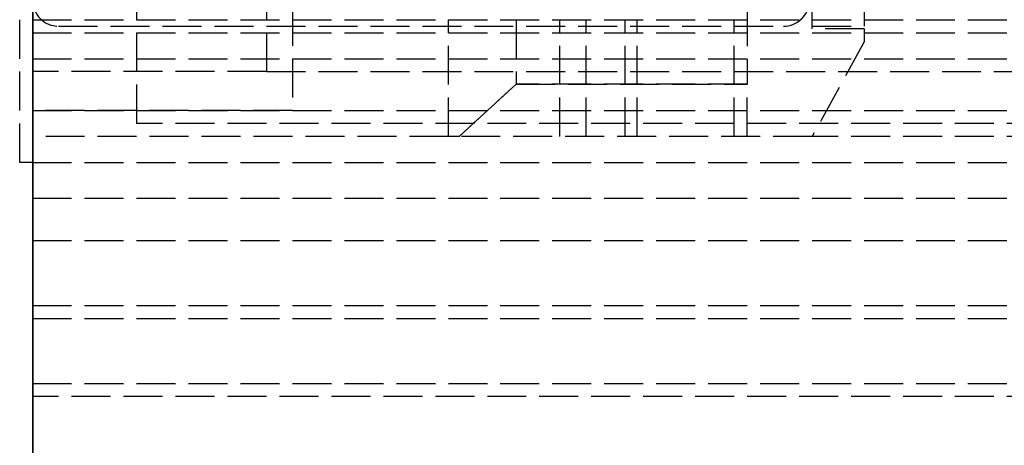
# Model space of a CAD drawing. Header units: millimetres. Extents: x 0 to 2050, y -94 to 94.
# Tile 2 of 14: x 0 to 37, y -22 to -5. Entities that reach past the tile are written whole.
import ezdxf

# ---------------------------------------------------------------- set-up
doc = ezdxf.new("R2010")
doc.units = ezdxf.units.MM
doc.header["$LTSCALE"] = 10
doc.linetypes.add('ALLCAD_Strich', pattern=[0.2, 0.15, -0.05])
doc.layers.add('BESCH_KONT_sich_schn_grun_2d', color=10, linetype='Continuous')
doc.layers.add('BESCH_KONT_sich_schn_seit_2d', color=160, linetype='Continuous')

msp = doc.modelspace()

# ---------------------------------------------------------------- linework, layer by layer
at = {"layer": 'BESCH_KONT_sich_schn_grun_2d', "linetype": 'ALLCAD_Strich'}
for p, q in [((0, 94), (0, -94)), ((-0.5, -11), (-0.5, 11)), ((4, 10), (4, -10)), ((10, 9), (10, -9)), ((27.5, -3.016), (27.5, -7.976)), ((9, -4), (9, -7.5)), ((30, -5.85), (30, -4.8)), ((32, -4.8), (32, -5.75)), ((0, -5.5), (2020, -5.5)), ((16, -10), (16, -5.5)), ((18.611, -5.5), (18.611, -7.976)), ((20.287, -10), (20.287, -5.5)), ((21.304, -10), (21.304, -5.5)), ((22.803, -10), (22.803, -5.5)), ((23.261, -10), (23.261, -5.5)), ((27, -10), (27, -5.5)), ((0, -6), (172, -6)), ((1, -5.75), (28.901, -5.75)), ((30, -5.75), (32, -5.75)), ((32, -5.85), (30, -5.85)), ((32, -5.85), (32, -6.35)), ((32, -6.35), (30, -10)), ((0, -7), (2020, -7)), ((9, -7.5), (0, -7.5)), ((9, -7.5), (103, -7.5)), ((18.611, -7.976), (16.413, -10)), ((16.413, -10), (18.611, -7.976)), ((27.5, -7.976), (18.611, -7.976)), ((18.611, -7.976), (27.5, -7.976)), ((27.5, -10), (27.5, -7.976)), ((0, -9), (119.5, -9)), ((10, -9), (0, -9)), ((103, -9.5), (4, -9.5)), ((16, -10), (0, -10)), ((4, -10), (0, -10)), ((16.413, -10), (16, -10)), ((30, -10), (16.413, -10)), ((105, -10), (30, -10)), ((0, -11), (-0.5, -11)), ((0, -11), (1005, -11)), ((0, -12.375), (2020, -12.375)), ((0, -14), (2020, -14)), ((0, -16.5), (2020, -16.5)), ((0, -17), (2050, -17)), ((0, -19.5), (2050, -19.5)), ((1005, -20), (0, -20))]:
    msp.add_line(p, q, dxfattribs=at)
for centre, start, end in [((1, -4.75), 180, 270), ((28.901, -4.75), 270, 357.134)]:
    msp.add_arc(centre, 1, start, end, dxfattribs=at)
at = {"layer": 'BESCH_KONT_sich_schn_seit_2d', "linetype": 'ALLCAD_Strich'}
for p, q in [((0, -94, 2368), (0, 94, 2368)), ((0, 94, 2418), (0, -94, 2418)), ((0, -45.5), (0, 45.5)), ((0, 25.5, 2), (0, -25.5, 2)), ((0, 17, 2362), (0, -17, 2362)), ((0, -17, 2359), (0, 17, 2359)), ((0, -16.5, 2355), (0, 16.5, 2355)), ((0, 12, 2337.5), (0, -12, 2337.5)), ((0, 12, 2333.5), (0, -12, 2333.5)), ((0, 12, 2337.5), (0, -12, 2337.5)), ((0, 12, 2333.5), (0, -12, 2333.5)), ((0, -11, 26), (0, 11, 26)), ((0, 11, 8), (0, -11, 8)), ((0, -10.5, 2328.5), (0, 10.5, 2328.5)), ((0, -10.5, 2332.3), (0, 10.5, 2332.3)), ((0, -10.5, 2329.8), (0, 10.5, 2329.8)), ((0, -10.5, 2332), (0, 10.5, 2332)), ((0, -10.5, 2336), (0, 10.5, 2336)), ((0, 10.5, 2340.3), (0, -10.5, 2340.3)), ((0, -10, 2288), (0, 10, 2288)), ((0, 10, 2288), (0, -10, 2288)), ((0, -10, 2318), (0, 10, 2318)), ((0, -9.5, 2317.5), (0, 9.5, 2317.5)), ((0, 9.5, 2294.5), (0, -9.5, 2294.5)), ((0, 9, 4), (0, -9, 4)), ((0, 9, 2365), (0, -9, 2365)), ((0, 9, 25), (0, -9, 25)), ((0, -9, 25), (0, 9, 25)), ((0, -7.5, 9), (0, 7.5, 9)), ((0, 7.5, 23.5), (0, -7.5, 23.5)), ((0, 7.5, 2307.5), (0, -7.5, 2307.5)), ((0, -7.5, 2299.5), (0, 7.5, 2299.5)), ((0, 7, 18), (0, -7, 18)), ((0, -6.635, 2332.876), (0, 6.635, 2332.876)), ((0, 0, 2332.5), (0, -8, 2332.5)), ((0, -10.5, 2329.25), (0, -2.727, 2329.25)), ((0, -3.016, 2350.3), (0, -7.976, 2345.4)), ((0, -7.976, 2334.2), (0, -3.016, 2329.3)), ((0, -6.5, 5.5), (0, -4, 5.5)), ((0, -4, 2350), (0, -6, 2350)), ((0, -5.75, 2352), (0, -4, 2352)), ((0, -4, 2315.5), (0, -7.5, 2315.5)), ((0, -4, 2334.5), (0, -10.5, 2334.5)), ((0, -4.5, 2322.5), (0, -6.5, 2322.5)), ((0, -8, 2340.5), (0, -4.5, 2340.5)), ((0, -4.5, 2340.737), (0, -10.5, 2340.737)), ((0, -10.5, 2338.312), (0, -4.5, 2338.312)), ((0, -4.5, 2343.7), (0, -10.5, 2343.7)), ((0, -4.5, 2337.742), (0, -10.5, 2337.742)), ((0, -10.5, 2336.5), (0, -4.5, 2336.5)), ((0, -4.5, 2336), (0, -10.5, 2336)), ((0, -4.5, 2332), (0, -10.5, 2332)), ((0, -5.5, 2350.5), (0, -4.75, 2350.5)), ((0, -5.5, 2352.5), (0, -4.75, 2352.5)), ((0, -7.632, 2326.798), (0, -5.4, 2325.483)), ((0, -5.5, 2345.4), (0, -7.976, 2345.4)), ((0, -5.5, 2341.556), (0, -10, 2341.556)), ((0, -10, 2343.024), (0, -5.5, 2343.024)), ((0, -5.5, 2343.024), (0, -5.5, 2341.556)), ((0, -5.5, 2343.024), (0, -5.5, 2345.4)), ((0, -5.5, 2340.587), (0, -5.5, 2341.556)), ((0, -5.5, 2340.587), (0, -5.5, 2340.55)), ((0, -7.976, 2334.2), (0, -5.5, 2334.2)), ((0, -5.5, 2336.576), (0, -10, 2336.576)), ((0, -5.5, 2334.2), (0, -5.5, 2336.576)), ((0, -5.5, 2338.044), (0, -5.5, 2339.013)), ((0, -5.5, 2339.05), (0, -5.5, 2339.013)), ((0, -5.5, 2338.044), (0, -5.5, 2336.576)), ((0, -10, 2338.044), (0, -5.5, 2338.044)), ((0, -10, 2340.587), (0, -5.5, 2340.587)), ((0, -10, 2339.013), (0, -5.5, 2339.013)), ((0, -10, 2340.55), (0, -5.5, 2340.55)), ((0, -10, 2339.05), (0, -5.5, 2339.05)), ((0, -6, 2350.5), (0, -5.5, 2350.5)), ((0, -5.5, 2350.5), (0, -5.5, 2352.5)), ((0, -14, 2352.5), (0, -5.5, 2352.5)), ((0, -10, 2338.5), (0, -5.5, 2338.5)), ((0, -10, 2341.1), (0, -5.5, 2341.1)), ((0, -10, 2340.717), (0, -5.5, 2340.717)), ((0, -10, 2341.489), (0, -5.5, 2341.489)), ((0, -10, 2341.6), (0, -5.5, 2341.6)), ((0, -10, 2338.883), (0, -5.5, 2338.883)), ((0, -10, 2338.111), (0, -5.5, 2338.111)), ((0, -10, 2338), (0, -5.5, 2338)), ((0, -5.5, 2), (0, -5.5, 4)), ((0, -5.75, 2350.5), (0, -5.75, 2352.5)), ((0, -5.75, 2328.5), (0, -5.75, 2324.253)), ((0, -11.75, 2325.861), (0, -5.75, 2324.253)), ((0, -6, 2352), (0, -5.75, 2352)), ((0, -5.75, 2332.529), (0, -5.75, 2346.501)), ((0, -5.75, 2332.529), (0, -5.75, 2328.5)), ((0, -5.75, 2346.747), (0, -5.75, 2346.501)), ((0, -6.933, 2346.43), (0, -5.75, 2346.747)), ((0, -11.75, 2333), (0, -5.75, 2333)), ((0, -5.75, 2350.5), (0, -5.75, 2350)), ((0, -11.75, 2325.861), (0, -5.75, 2324.253)), ((0, -6.933, 2346.43), (0, -5.75, 2346.747)), ((0, -11.75, 2333), (0, -5.75, 2333)), ((0, -11.75, 2338), (0, -5.75, 2338)), ((0, -5.85, 2347.5), (0, -5.85, 2332.1)), ((0, -6, 2350), (0, -6, 2350.5)), ((0, -6, 2352), (0, -6, 2350.5)), ((0, -6.35, 2332.594), (0, -6.35, 2347.006)), ((0, -6.5, 2324.454), (0, -6.5, 2322.5)), ((0, -6.5, 4), (0, -6.5, 5.5)), ((0, -6.5, 2332.5), (0, -6.5, 2324.454)), ((0, -6.5, 2340.5), (0, -6.5, 2332.5)), ((0, -10.5, 2332.876), (0, -6.635, 2332.876)), ((0, -11.75, 2345.139), (0, -6.933, 2346.43)), ((0, -11.75, 2345.139), (0, -6.933, 2346.43)), ((0, -12.375, 2325.5), (0, -7, 2324)), ((0, -7, 2322), (0, -7, 2324)), ((0, -16.5, 2322), (0, -7, 2322)), ((0, -7, 18), (0, -7, 9)), ((0, -7.5, 23.5), (0, -7.5, 9)), ((0, -7.5, 2315.5), (0, -7.5, 2299.5)), ((0, -10.5, 2326.798), (0, -7.632, 2326.798)), ((0, -7.976, 2345.4), (0, -10, 2343.4)), ((0, -10, 2336.2), (0, -7.976, 2334.2)), ((0, -8, 2340.5), (0, -11.5, 2340.5)), ((0, -8, 2340.5), (0, -8, 2332.5)), ((0, -9, 2), (0, -9, 4)), ((0, -9, 2359), (0, -9, 2355)), ((0, -9, 2365), (0, -9, 2362)), ((0, -9, 25), (0, -9, 8)), ((0, -9, 2362), (0, -9, 2359)), ((0, -9, 2359), (0, -9, 2362)), ((0, -9, 8), (0, -9, 25)), ((0, -9.5, 2294.5), (0, -9.5, 2317.5)), ((0, -9.98, 2288.004), (0, -9.98, 2288.006)), ((0, -9.982, 2288.006), (0, -9.982, 2288.004)), ((0, -9.983, 2288.003), (0, -9.983, 2288.003)), ((0, -9.983, 2288.008), (0, -9.983, 2288.008)), ((0, -9.983, 2288.001), (0, -9.983, 2288.001)), ((0, -9.983, 2288.009), (0, -9.983, 2288.009)), ((0, -9.984, 2288.006), (0, -9.984, 2288.004)), ((0, -9.986, 2288.004), (0, -9.986, 2288.006)), ((0, -9.987, 2288.009), (0, -9.987, 2288.001)), ((0, -9.987, 2288.001), (0, -9.989, 2288.001)), ((0, -9.991, 2288.009), (0, -9.987, 2288.009)), ((0, -9.989, 2288.007), (0, -9.99, 2288.007)), ((0, -9.99, 2288.005), (0, -9.989, 2288.005)), ((0, -9.989, 2288.005), (0, -9.989, 2288.007)), ((0, -9.989, 2288.001), (0, -9.989, 2288.004)), ((0, -9.989, 2288.004), (0, -9.991, 2288.004)), ((0, -9.991, 2288.006), (0, -9.991, 2288.006)), ((0, -9.993, 2288.006), (0, -9.993, 2288.007)), ((0, -9.994, 2288.004), (0, -9.994, 2288.006)), ((0, -9.995, 2288.006), (0, -9.995, 2288.004)), ((0, -9.997, 2288.001), (0, -9.996, 2288.001)), ((0, -9.996, 2288.009), (0, -9.997, 2288.009)), ((0, -9.997, 2288.003), (0, -9.997, 2288.003)), ((0, -9.997, 2288.008), (0, -9.997, 2288.008)), ((0, -9.998, 2288.006), (0, -9.998, 2288.004)), ((0, -10, 2343.024), (0, -10, 2341.556)), ((0, -10, 2343.4), (0, -10, 2343.024)), ((0, -10, 2336.576), (0, -10, 2336.2)), ((0, -10, 2340.55), (0, -10, 2339.05)), ((0, -10, 2338.044), (0, -10, 2336.576)), ((0, -10, 2341.556), (0, -10, 2340.587)), ((0, -10, 2340.55), (0, -10, 2340.587)), ((0, -10, 2339.013), (0, -10, 2339.05)), ((0, -10, 2339.013), (0, -10, 2338.044)), ((0, -10, 2318), (0, -10, 2288)), ((0, -20, 2318), (0, -10, 2318)), ((0, -10, 2288), (0, -10, 2318)), ((0, -11.75, 2338), (0, -10, 2338)), ((0, -11, 9), (0, -10, 9)), ((0, -10, 9), (0, -10, 26)), ((0, -10, 26), (0, -10, 9)), ((0, -10, 9), (0, -11, 9)), ((0, -10, 2288.004), (0, -10, 2288.006)), ((0, -10.5, 2329.807), (0, -10.495, 2329.807)), ((0, -10.5, 2329.802), (0, -10.495, 2329.802)), ((0, -10.5, 2329.803), (0, -10.495, 2329.803)), ((0, -10.495, 2329.803), (0, -10.495, 2329.8)), ((0, -10.5, 2329.805), (0, -10.495, 2329.805)), ((0, -10.495, 2329.803), (0, -10.495, 2329.805)), ((0, -10.5, 2329.808), (0, -10.495, 2329.808)), ((0, -10.495, 2329.808), (0, -10.495, 2329.805)), ((0, -10.5, 2329.806), (0, -10.495, 2329.806)), ((0, -10.5, 2329.808), (0, -10.495, 2329.808)), ((0, -10.5, 2329.806), (0, -10.495, 2329.806)), ((0, -10.5, 2329.805), (0, -10.495, 2329.805)), ((0, -10.5, 2329.803), (0, -10.495, 2329.803)), ((0, -10.5, 2329.8), (0, -10.495, 2329.8)), ((0, -10.5, 2329.804), (0, -10.495, 2329.804)), ((0, -10.5, 2329.805), (0, -10.495, 2329.805)), ((0, -10.5, 2329.805), (0, -10.495, 2329.805)), ((0, -10.5, 2333.602), (0, -10.5, 2332.876)), ((0, -10.5, 2329.25), (0, -10.5, 2332.876)), ((0, -10.5, 2329.25), (0, -10.5, 2328.5)), ((0, -10.5, 2340.737), (0, -10.5, 2338.312)), ((0, -10.5, 2343.7), (0, -10.5, 2340.737)), ((0, -10.5, 2337.742), (0, -10.5, 2333.602)), ((0, -10.5, 2328.5), (0, -10.5, 2326.798)), ((0, -10.5, 2338.312), (0, -10.5, 2337.742)), ((0, -11, 9), (0, -20, 9)), ((0, -11, 8), (0, -11, 26)), ((0, -11.5, 2337.5), (0, -11.5, 2339)), ((0, -11.5, 2339), (0, -11.5, 2340.5)), ((0, -11.75, 2340.5), (0, -12, 2340.5)), ((0, -11.75, 2330.5), (0, -12, 2330.5)), ((0, -11.75, 2325.861), (0, -11.75, 2345.139)), ((0, -11.75, 2340.5), (0, -12, 2340.5)), ((0, -11.75, 2330.5), (0, -12, 2330.5)), ((0, -12, 2330.5), (0, -12, 2340.5)), ((0, -12, 2), (0, -12)), ((0, -12.375, 2326.5), (0, -14, 2326.5)), ((0, -12.375, 2326.5), (0, -12.375, 2325.5)), ((0, -14, 2326.5), (0, -14, 2352.5)), ((0, -14.5, 2355), (0, -14.5, 2359)), ((0, -16.5, 2355), (0, -16.5, 2322)), ((0, -17, 2368), (0, -19.5, 2368)), ((0, -17, 2362), (0, -17, 2368)), ((0, -17, 2353), (0, -17, 2359)), ((0, -19.5, 2353), (0, -17, 2353)), ((0, -19.5, 2361.5), (0, -26, 2361.5)), ((0, -19.5, 2368), (0, -19.5, 2361.5)), ((0, -26, 2359.5), (0, -19.5, 2359.5)), ((0, -19.5, 2359.5), (0, -19.5, 2353)), ((0, -20, 9), (0, -20, 2318))]:
    msp.add_line(p, q, dxfattribs=at)
at = {"layer": 'BESCH_KONT_sich_schn_seit_2d', "linetype": 'ALLCAD_Strich', "extrusion": (1, 0, 0)}
for centre, radius, start, end in [((-4.75, 2346.501), 1, 92.866, 180), ((-4.75, 2332.529), 1, 180, 226.3972), ((-9.983, 2288.006), 0.00271, 0, 90), ((-9.983, 2288.004), 0.00271, 270, 0), ((-9.983, 2288.006), 0.00116, 90, 180), ((-9.983, 2288.004), 0.00116, 180, 270), ((-9.99, 2288.006), 0.00093, 90, 180), ((-9.99, 2288.006), 0.00093, 180, 270), ((-9.996, 2288.006), 0.00271, 0, 90), ((-9.996, 2288.004), 0.00271, 270, 0), ((-9.997, 2288.006), 0.00116, 90, 180), ((-9.997, 2288.004), 0.00116, 180, 270)]:
    msp.add_arc(centre, radius, start, end, dxfattribs=at)
at = {"layer": 'BESCH_KONT_sich_schn_seit_2d', "linetype": 'ALLCAD_Strich', "extrusion": (-1, 0, 0)}
for centre, radius, start, end in [((9.983, 2288.004), 0.00116, 180, 270), ((9.983, 2288.006), 0.00116, 90, 180), ((9.983, 2288.004), 0.00271, 270, 0), ((9.983, 2288.006), 0.00271, 0, 90), ((9.991, 2288.006), 0.00217, 270, 360), ((9.991, 2288.007), 0.00217, 0, 90), ((9.997, 2288.004), 0.00116, 180, 270), ((9.997, 2288.006), 0.00116, 90, 180), ((9.997, 2288.004), 0.00271, 270, 0), ((9.997, 2288.006), 0.00271, 0, 90)]:
    msp.add_arc(centre, radius, start, end, dxfattribs=at)
at = {"layer": 'BESCH_KONT_sich_schn_seit_2d', "linetype": 'ALLCAD_Strich'}
for points, knots in [([(0, -7.984, 2334.208), (0, -7.624, 2334.381), (0, -7.283, 2334.589), (0, -6.624, 2335.081), (0, -6.312, 2335.372), (0, -5.901, 2335.836), (0, -5.764, 2336.009), (0, -5.508, 2336.368), (0, -5.391, 2336.555), (0, -5.181, 2336.93), (0, -5.088, 2337.118), (0, -4.93, 2337.482), (0, -4.864, 2337.658), (0, -4.679, 2338.218), (0, -4.6, 2338.594), (0, -4.513, 2339.244), (0, -4.5, 2339.522), (0, -4.5, 2339.75)], [17.94901, 17.94901, 17.94901, 17.94901, 19.093427, 19.093427, 20.362674, 20.362674, 21.03193, 21.03193, 21.701186, 21.701186, 22.370442, 22.370442, 23.039698, 23.039698, 24.647552, 24.647552, 26.164556, 26.164556, 26.164556, 26.164556]), ([(0, -10.5, 2333.602), (0, -10.124, 2333.611), (0, -9.74, 2333.655), (0, -8.93, 2333.829), (0, -8.505, 2333.969), (0, -8.062, 2334.171), (0, -8.023, 2334.189), (0, -7.984, 2334.208)], [15.435182, 15.435182, 15.435182, 15.435182, 16.554933, 16.554933, 17.82418, 17.82418, 17.94901, 17.94901, 17.94901, 17.94901])]:
    msp.add_open_spline(points, degree=3, knots=knots, dxfattribs=at)

doc.saveas('drawing.dxf')
